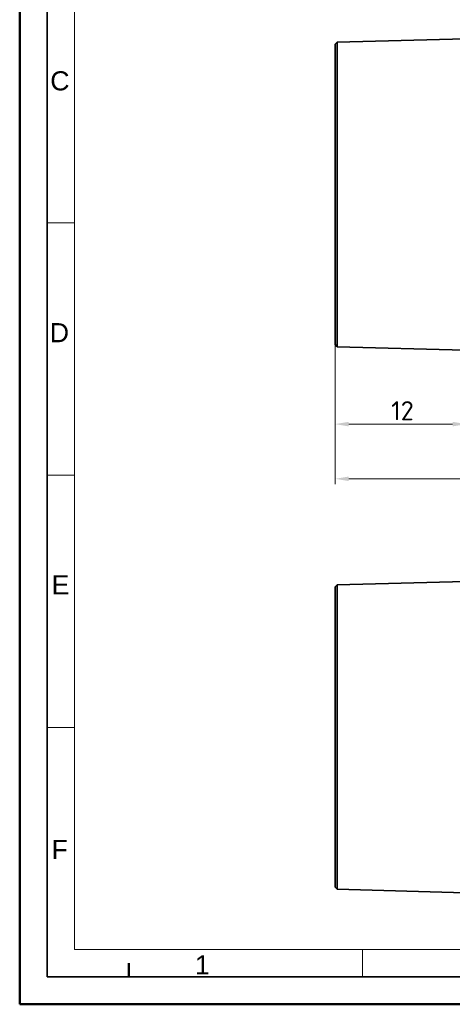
# Model space of a CAD drawing. Header units: millimetres. Extents: x 0 to 210, y 0 to 149.
# Tile 1 of 26: x 0 to 40, y 0 to 90. Entities that reach past the tile are written whole.
import ezdxf

# ---------------------------------------------------------------- set-up
doc = ezdxf.new("R2010")
doc.units = ezdxf.units.MM
doc.header["$LTSCALE"] = 0.5
doc.layers.get('0').update_dxf_attribs({"lineweight": 25})
for name, color, linetype, lineweight in [('001', 7, 'Continuous', 50), ('Bemaßung (ISO)', 7, 'Continuous', 18), ('Sichtbar (ISO)', 7, 'Continuous', 35)]:
    doc.layers.add(name, color=color, linetype=linetype, lineweight=lineweight)
doc.layers.add('Symbole(DIN)', color=3, linetype='Continuous', lineweight=25, true_color=0x00ff00)
doc.styles.add('Aktuell-DIN', font='arial.ttf')
doc.styles.add('Notiztext (DIN)', font='isocpeur.ttf')
doc.dimstyles.new('Standard (DIN)', dxfattribs={"dimscale": 0.5, "dimtxt": 3.5, "dimasz": 2.5, "dimexe": 1, "dimexo": 0, "dimgap": 0.7, "dimtad": 1, "dimtoh": 1, "dimrnd": 1e-08, "dimtxsty": 'Notiztext (DIN)', "dimcen": 0.09, "dimdle": 10, "dimclrd": 256, "dimclre": 256, "dimclrt": 256, "dimazin": 2, "dimtfac": 0.514286, "dimtdec": 4, "dimtmove": 0, "dimatfit": 3, "dimfxl": 1, "dimtolj": 1, "dimlwd": -1, "dimlwe": -1, "dimarcsym": 0})

# ---------------------------------------------------------------- blocks, each defined once
blk = doc.blocks.new('Ränder Basler-A3')
at = {"layer": '001'}
for p, q in [((0, 0), (0, 297)), ((20, 7.5), (20, 5)), ((420, 0), (0, 0))]:
    blk.add_line(p, q, dxfattribs=at)
at = {"layer": '001', "color": 7, "linetype": 'Continuous', "lineweight": 35}
for p, q in [((5, 5), (5, 292)), ((415, 5), (5, 5))]:
    blk.add_line(p, q, dxfattribs=at)
at = {"layer": '001', "color": 7, "linetype": 'Continuous', "lineweight": 18}
for p, q in [((10, 10), (10, 287)), ((10, 143), (5, 143)), ((10, 96.83), (5, 96.83)), ((10, 50.67), (5, 50.67)), ((227, 10), (10, 10)), ((62.73, 10), (62.73, 5))]:
    blk.add_line(p, q, dxfattribs=at)
at = {"layer": 'Symbole(DIN)', "color": 250, "true_color": 0x3f3f3f, "char_height": 3.5, "attachment_point": 4, "style": 'Aktuell-DIN'}
for s, insert in [('\\fArial|b0|i0;C', (5.59, 168.98)), ('\\fArial|b0|i0;D', (5.5, 122.92)), ('\\fArial|b0|i0;E', (5.84, 76.77)), ('\\fArial|b0|i0;F', (5.83, 28.35)), ('\\fArial|b0|i0;1', (32.06, 7.21))]:
    blk.add_mtext(s, dxfattribs=dict(at, insert=insert))
blk = doc.blocks.new('*D27')
at = {"layer": 'Bemaßung (ISO)', "transparency": 16777216}
for p, q in [((28.86, 60.382), (28.86, 52.592)), ((40.86, 60.613), (40.86, 52.592)), ((30.11, 53.092), (39.61, 53.092))]:
    blk.add_line(p, q, dxfattribs=at)
for points in [[(30.11, 53.3), (30.11, 52.883), (28.86, 53.092)], [(39.61, 53.3), (39.61, 52.883), (40.86, 53.092)]]:
    blk.add_solid(points, dxfattribs=at)
at = {"layer": 'Defpoints', "color": 0, "transparency": 16777216}
for p in [(28.86, 60.382), (40.86, 60.613), (40.86, 53.092)]:
    blk.add_point(p, dxfattribs=at)
at = {"layer": 'Bemaßung (ISO)', "transparency": 16777216, "insert": (33.985, 55.192), "char_height": 1.75, "attachment_point": 1, "style": 'Notiztext (DIN)'}
blk.add_mtext('\\A1;12', dxfattribs=at)
blk = doc.blocks.new('*D29')
at = {"layer": 'Bemaßung (ISO)', "transparency": 16777216}
for p, q in [((28.86, 60.382), (28.86, 47.587)), ((82.86, 60.036), (82.86, 47.587)), ((30.11, 48.087), (81.61, 48.087))]:
    blk.add_line(p, q, dxfattribs=at)
for points in [[(30.11, 48.295), (30.11, 47.879), (28.86, 48.087)], [(81.61, 48.295), (81.61, 47.879), (82.86, 48.087)]]:
    blk.add_solid(points, dxfattribs=at)
at = {"layer": 'Defpoints', "color": 0, "transparency": 16777216}
for p in [(28.86, 60.382), (82.86, 60.036), (82.86, 48.087)]:
    blk.add_point(p, dxfattribs=at)
at = {"layer": 'Bemaßung (ISO)', "transparency": 16777216, "insert": (54.023, 50.537), "char_height": 1.75, "attachment_point": 1, "style": 'Notiztext (DIN)'}
blk.add_mtext('\\A1;(54)', dxfattribs=at)

msp = doc.modelspace()

# ---------------------------------------------------------------- linework, layer by layer
at = {"layer": 'Sichtbar (ISO)'}
for p, q in [((29.06, 88.049), (40.758, 88.355)), ((28.86, 87.844), (29.06, 88.049)), ((28.86, 60.382), (28.86, 87.844)), ((29.06, 88.049), (29.06, 60.177)), ((28.86, 60.382), (29.06, 60.177)), ((29.06, 60.177), (40.728, 59.872)), ((28.86, 38.188), (29.06, 38.393)), ((28.86, 10.727), (28.86, 38.188)), ((29.06, 38.393), (40.758, 38.7)), ((29.06, 38.393), (29.06, 10.521)), ((28.86, 10.727), (29.06, 10.521)), ((29.06, 10.521), (40.758, 10.215))]:
    msp.add_line(p, q, dxfattribs=at)

# ---------------------------------------------------------------- block references
at = {"xscale": 0.5, "yscale": 0.5, "zscale": 0.5}
msp.add_blockref('Ränder Basler-A3', (0, 0), dxfattribs=at)

# ---------------------------------------------------------------- dimensions: what is measured, and where the dimension line sits
at = {"layer": 'Bemaßung (ISO)'}
dim = msp.add_linear_dim(base=(40.86, 53.092), p1=(28.86, 60.382), p2=(40.86, 60.613), angle=180, dimstyle='Standard (DIN)', override={"dimtoh": 0, "dimdec": 2, "dimtp": 0, "dimtm": 0, "dimtdec": 4, "dimtofl": 0, "dimatfit": 1}, dxfattribs=at)
dim.commit()
dim.dimension.update_dxf_attribs({"geometry": '*D27', "text_midpoint": (34.86, 53.092), "dimtype": 160})
dim = msp.add_linear_dim(base=(82.86, 48.087), p1=(28.86, 60.382), p2=(82.86, 60.036), angle=180, text='(<>)', dimstyle='Standard (DIN)', override={"dimgap": 0.7, "dimtoh": 0, "dimdec": 2, "dimtol": 0, "dimlim": 0, "dimtp": 0, "dimtm": 0, "dimtdec": 4, "dimtofl": 0, "dimatfit": 1}, dxfattribs=at)
dim.commit()
dim.dimension.update_dxf_attribs({"geometry": '*D29', "text_midpoint": (55.86, 48.087), "dimtype": 160})

doc.saveas('drawing.dxf')
